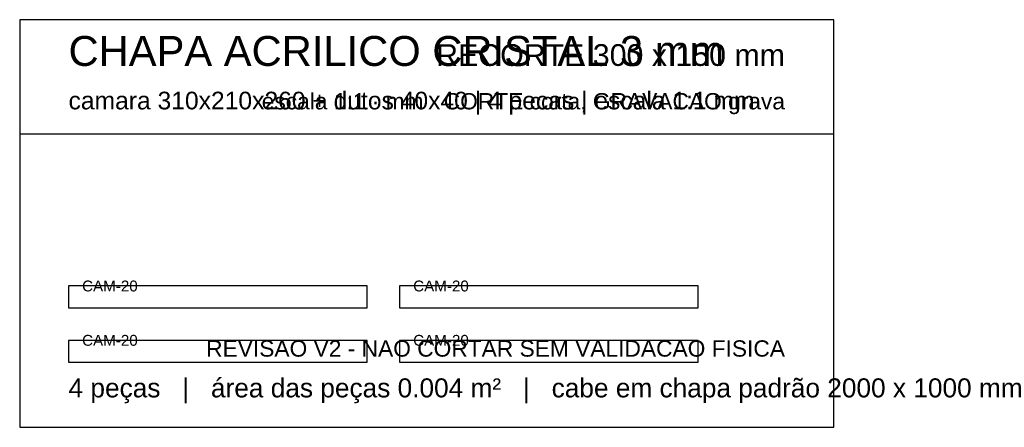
# Model space of a CAD drawing. Header units: millimetres. Extents: x 0 to 363, y 0 to 150.
import ezdxf
from ezdxf.enums import TextEntityAlignment as Align

# ---------------------------------------------------------------- set-up
doc = ezdxf.new("R2010")
doc.units = ezdxf.units.MM
for name, color, linetype in [('CORTE', 1, 'Continuous'), ('GRAVACAO', 3, 'Continuous'), ('MOLDURA', 8, 'Continuous'), ('TEXTO', 7, 'Continuous')]:
    doc.layers.add(name, color=color, linetype=linetype)
doc.styles.add('ARIAL', font='arial.ttf')

msp = doc.modelspace()

# ---------------------------------------------------------------- linework, layer by layer
at = {"layer": 'CORTE'}
for points in [[(18, 44), (128, 44), (128, 52), (18, 52)], [(140, 44), (250, 44), (250, 52), (140, 52)], [(18, 24), (128, 24), (128, 32), (18, 32)], [(140, 24), (250, 24), (250, 32), (140, 32)]]:
    msp.add_lwpolyline(points, close=True, dxfattribs=at)
at = {"layer": 'MOLDURA'}
msp.add_line((0, 108), (300, 108), dxfattribs=at)
msp.add_lwpolyline([(0, 0), (300, 0), (300, 150), (0, 150)], close=True, dxfattribs=at)

# ---------------------------------------------------------------- texts
at = {"layer": 'GRAVACAO', "style": 'ARIAL'}
for p in [(23, 50), (145, 50), (23, 30), (145, 30)]:
    msp.add_text('CAM-20', height=4, dxfattribs=at).set_placement(p)
at = {"layer": 'TEXTO', "style": 'ARIAL'}
for s, height, p in [('CHAPA ACRILICO CRISTAL 3 mm', 11, (18, 133)), ('camara 310x210x260 + dutos 40x40 | 4 pecas | escala 1:1 mm', 6.5, (18, 117)), ('4 peças   |   área das peças 0.004 m²   |   cabe em chapa padrão 2000 x 1000 mm', 7, (18, 11))]:
    msp.add_text(s, height=height, dxfattribs=at).set_placement(p)
for s, height, p in [('RECORTE 300 x 150 mm', 8, (282, 133)), ('escala 1:1 · mm · CORTE corta, GRAVACAO grava', 6, (282, 117)), ('REVISAO V2 - NAO CORTAR SEM VALIDACAO FISICA', 6, (282, 26))]:
    msp.add_text(s, height=height, dxfattribs=at).set_placement(p, align=Align.RIGHT)

doc.saveas('drawing.dxf')
